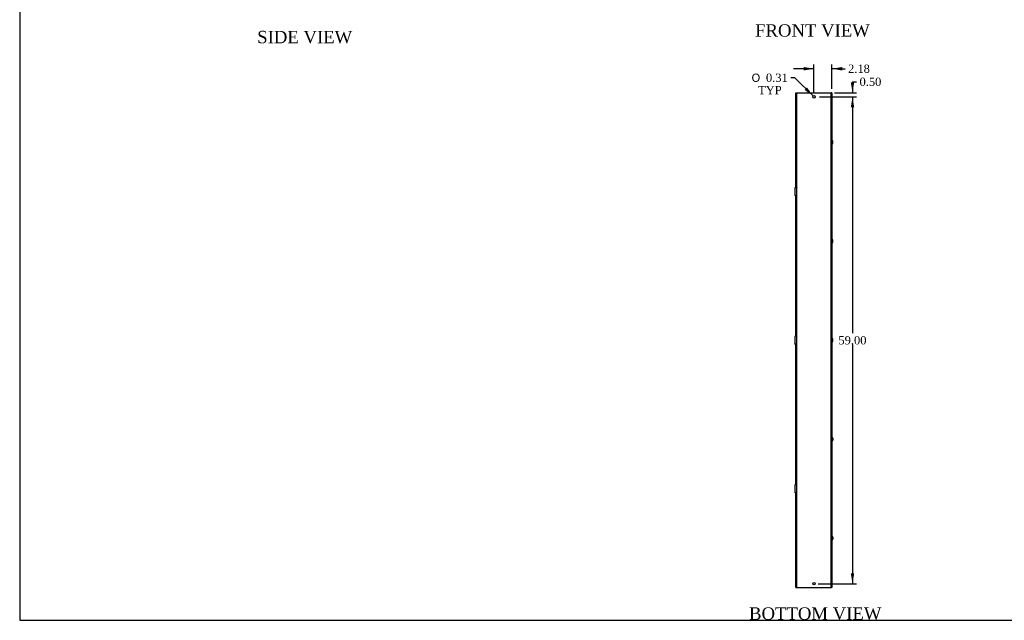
# Model space of a CAD drawing. Header units: inches. Extents: x 1 to 240, y -1 to 159.
# Tile 1 of 4: x 1 to 120, y 0 to 73. Entities that reach past the tile are written whole.
import ezdxf
from ezdxf.enums import TextEntityAlignment as Align

# ---------------------------------------------------------------- set-up
doc = ezdxf.new("R2010")
doc.units = ezdxf.units.IN
doc.header["$MEASUREMENT"] = 0
for name, color, linetype in [('COM55542-18', 7, 'Continuous'), ('COM55543-18', 7, 'Continuous'), ('Default', 7, 'Continuous'), ('SCS19495', 7, 'Continuous')]:
    doc.layers.add(name, color=color, linetype=linetype)
doc.styles.add('SEACAD_Solid_Edge_ANSI1_Symbols', font='txt')
doc.styles.add('SEACAD_Times_New_Roman', font='times.ttf')
doc.dimstyles.new('HAMMOND_(STH_-_240x160)', dxfattribs={"dimtxt": 1, "dimasz": 1.25, "dimexe": 0.5, "dimexo": 0.5, "dimgap": 0.25, "dimtad": 0, "dimtih": 1, "dimtoh": 1, "dimzin": 0, "dimdsep": 46, "dimtxsty": 'SEACAD_Times_New_Roman', "dimblk1": '_SE_FILLED', "dimblk2": '_SE_FILLED', "dimsah": 1, "dimcen": 0.5, "dimadec": 0, "dimazin": 0, "dimtfac": 0.8, "dimtofl": 0, "dimtmove": 1, "dimatfit": 3, "dimfxl": 1, "dimtolj": 1, "dimtzin": 0, "dimarcsym": 0})

# ---------------------------------------------------------------- blocks, each defined once
blk = doc.blocks.new('SE3')
at = {"layer": 'COM55542-18', "color": 7, "linetype": 'Continuous'}
for p, q in [((95.14, 64.34), (95.23, 64.34)), ((95.14, 4.34), (95.14, 64.34)), ((95.23, 64.34), (99.17, 64.34)), ((99.17, 64.34), (99.25, 64.34)), ((99.25, 64.34), (99.25, 4.34)), ((95.07, 58.9), (95.14, 58.9)), ((95.07, 58.9), (95.07, 57.78)), ((99.33, 58.9), (99.25, 58.9)), ((99.33, 58.9), (99.33, 57.78)), ((95.07, 57.78), (95.14, 57.78)), ((99.25, 57.78), (99.33, 57.78)), ((94.89, 52.8), (94.89, 51.89)), ((95.12, 52.83), (95.07, 52.83)), ((95.07, 51.86), (95.12, 51.85)), ((95.07, 46.9), (95.14, 46.9)), ((95.07, 46.9), (95.07, 45.78)), ((99.33, 46.9), (99.25, 46.9)), ((99.33, 45.78), (99.33, 46.9)), ((95.07, 45.78), (95.14, 45.78)), ((99.25, 45.78), (99.33, 45.78)), ((94.89, 34.8), (94.89, 33.89)), ((95.07, 34.9), (95.14, 34.9)), ((95.07, 34.9), (95.07, 33.78)), ((99.33, 34.9), (99.25, 34.9)), ((99.33, 33.78), (99.33, 34.9)), ((95.07, 33.78), (95.14, 33.78)), ((99.25, 33.78), (99.33, 33.78)), ((95.07, 22.9), (95.14, 22.9)), ((95.07, 22.9), (95.07, 21.78)), ((99.33, 22.9), (99.25, 22.9)), ((99.33, 21.78), (99.33, 22.9)), ((95.07, 21.78), (95.14, 21.78)), ((99.25, 21.78), (99.33, 21.78)), ((94.89, 16.8), (94.89, 15.89)), ((95.12, 16.83), (95.07, 16.83)), ((95.07, 15.86), (95.12, 15.85)), ((95.07, 10.9), (95.14, 10.9)), ((95.07, 10.9), (95.07, 9.78)), ((99.33, 10.9), (99.25, 10.9)), ((99.33, 10.9), (99.33, 9.78)), ((95.07, 9.78), (95.14, 9.78)), ((99.25, 9.78), (99.33, 9.78)), ((95.23, 4.34), (95.14, 4.34)), ((99.17, 4.34), (95.23, 4.34)), ((99.25, 4.34), (99.17, 4.34))]:
    blk.add_line(p, q, dxfattribs=at)
for centre in [(97.2, 63.84), (97.2, 4.84)]:
    blk.add_circle(centre, 0.156, dxfattribs=at)
for points, knots in [([(95.07, 52.83), (95.05, 52.83), (95.03, 52.83), (94.99, 52.82), (94.97, 52.82), (94.94, 52.82), (94.92, 52.81), (94.9, 52.81), (94.9, 52.81), (94.89, 52.81), (94.89, 52.8), (94.89, 52.8)], [0, 0, 0, 0, 0.125, 0.125, 0.25, 0.25, 0.375, 0.375, 0.5, 0.5, 0.561782, 0.561782, 0.561782, 0.561782]), ([(95.14, 52.84), (95.14, 52.84), (95.14, 52.84), (95.13, 52.84), (95.13, 52.84), (95.12, 52.83)], [0, 0, 0, 0, 0.5, 0.5, 1, 1, 1, 1]), ([(95.07, 51.86), (95.05, 51.86), (95.03, 51.86), (94.99, 51.87), (94.97, 51.87), (94.94, 51.87), (94.92, 51.87), (94.9, 51.88), (94.9, 51.88), (94.89, 51.88), (94.89, 51.88), (94.89, 51.89)], [0, 0, 0, 0, 0.125, 0.125, 0.25, 0.25, 0.375, 0.375, 0.5, 0.5, 0.561782, 0.561782, 0.561782, 0.561782]), ([(95.12, 51.85), (95.13, 51.85), (95.13, 51.85), (95.14, 51.85), (95.14, 51.85), (95.14, 51.85)], [0, 0, 0, 0, 0.5, 0.5, 1, 1, 1, 1]), ([(95.07, 34.83), (95.05, 34.83), (95.03, 34.83), (94.99, 34.82), (94.97, 34.82), (94.94, 34.82), (94.92, 34.81), (94.9, 34.81), (94.9, 34.81), (94.89, 34.81), (94.89, 34.8), (94.89, 34.8)], [0.009195, 0.009195, 0.009195, 0.009195, 0.125, 0.125, 0.25, 0.25, 0.375, 0.375, 0.5, 0.5, 0.561782, 0.561782, 0.561782, 0.561782]), ([(95.07, 33.86), (95.05, 33.86), (95.03, 33.86), (94.99, 33.87), (94.97, 33.87), (94.94, 33.87), (94.92, 33.87), (94.9, 33.88), (94.9, 33.88), (94.89, 33.88), (94.89, 33.88), (94.89, 33.89)], [0, 0, 0, 0, 0.125, 0.125, 0.25, 0.25, 0.375, 0.375, 0.5, 0.5, 0.561782, 0.561782, 0.561782, 0.561782]), ([(95.07, 16.83), (95.05, 16.83), (95.03, 16.83), (94.99, 16.82), (94.97, 16.82), (94.94, 16.82), (94.92, 16.81), (94.9, 16.81), (94.9, 16.81), (94.89, 16.81), (94.89, 16.8), (94.89, 16.8)], [0, 0, 0, 0, 0.125, 0.125, 0.25, 0.25, 0.375, 0.375, 0.5, 0.5, 0.561782, 0.561782, 0.561782, 0.561782]), ([(95.14, 16.84), (95.14, 16.84), (95.14, 16.84), (95.13, 16.84), (95.13, 16.84), (95.12, 16.83)], [0, 0, 0, 0, 0.5, 0.5, 1, 1, 1, 1]), ([(95.07, 15.86), (95.05, 15.86), (95.03, 15.86), (94.99, 15.87), (94.97, 15.87), (94.94, 15.87), (94.92, 15.87), (94.9, 15.88), (94.9, 15.88), (94.89, 15.88), (94.89, 15.88), (94.89, 15.89)], [0, 0, 0, 0, 0.125, 0.125, 0.25, 0.25, 0.375, 0.375, 0.5, 0.5, 0.561782, 0.561782, 0.561782, 0.561782]), ([(95.12, 15.85), (95.13, 15.85), (95.13, 15.85), (95.14, 15.85), (95.14, 15.85), (95.14, 15.85)], [0, 0, 0, 0, 0.5, 0.5, 1, 1, 1, 1])]:
    blk.add_open_spline(points, degree=3, knots=knots, dxfattribs=at)
at = {"layer": 'COM55543-18', "color": 7, "linetype": 'Continuous'}
for p, q in [((95.01, 64.31), (95.07, 64.31)), ((95.01, 52.83), (95.01, 64.31)), ((95.07, 58.9), (95.07, 64.31)), ((95.1, 64.31), (95.07, 64.31)), ((95.1, 64.31), (95.14, 64.31)), ((99.25, 64.31), (99.29, 64.31)), ((99.32, 64.31), (99.29, 64.31)), ((99.32, 64.31), (99.32, 58.9)), ((99.38, 64.31), (99.32, 64.31)), ((99.38, 64.31), (99.38, 4.38)), ((95.07, 52.83), (95.07, 57.78)), ((99.32, 57.78), (99.32, 46.9)), ((95.01, 34.83), (95.01, 51.86)), ((95.07, 46.9), (95.07, 51.86)), ((95.07, 34.9), (95.07, 45.78)), ((99.32, 45.78), (99.32, 34.9)), ((95.01, 16.83), (95.01, 33.86)), ((95.07, 22.9), (95.07, 33.78)), ((99.32, 33.78), (99.32, 22.9)), ((95.07, 16.83), (95.07, 21.78)), ((99.32, 21.78), (99.32, 10.9)), ((95.01, 4.38), (95.01, 15.86)), ((95.07, 10.9), (95.07, 15.86)), ((95.07, 4.38), (95.07, 9.78)), ((99.32, 9.78), (99.32, 4.38)), ((95.01, 4.38), (95.07, 4.38)), ((95.07, 4.38), (95.1, 4.38)), ((95.14, 4.38), (95.1, 4.38)), ((99.29, 4.38), (99.25, 4.38)), ((99.29, 4.38), (99.32, 4.38)), ((99.38, 4.38), (99.32, 4.38))]:
    blk.add_line(p, q, dxfattribs=at)
at = {"layer": 'SCS19495', "color": 7, "linetype": 'Continuous'}
for p, q in [((99.42, 58.53), (99.41, 58.53)), ((99.49, 58.23), (99.49, 58.46)), ((99.41, 58.16), (99.42, 58.16)), ((99.42, 46.53), (99.41, 46.53)), ((99.41, 46.16), (99.42, 46.16)), ((99.49, 46.23), (99.49, 46.46)), ((99.42, 34.53), (99.41, 34.53)), ((99.41, 34.16), (99.42, 34.16)), ((99.49, 34.23), (99.49, 34.46)), ((99.42, 22.53), (99.41, 22.53)), ((99.41, 22.16), (99.42, 22.16)), ((99.49, 22.46), (99.49, 22.23)), ((99.42, 10.53), (99.41, 10.53)), ((99.41, 10.16), (99.42, 10.16)), ((99.49, 10.46), (99.49, 10.23))]:
    blk.add_line(p, q, dxfattribs=at)
for centre, radius, start, end in [((99.41, 58.5), 0.03, 90, 180), ((99.42, 58.46), 0.07, 0, 90), ((99.41, 58.19), 0.03, 180, 270), ((99.42, 58.23), 0.07, 270, 0), ((99.41, 46.5), 0.03, 90, 180), ((99.42, 46.46), 0.07, 0, 90), ((99.41, 46.19), 0.03, 180, 270), ((99.42, 46.23), 0.07, 270, 0), ((99.41, 34.5), 0.03, 90, 180), ((99.41, 34.19), 0.03, 180, 270), ((99.42, 34.46), 0.07, 0, 90), ((99.42, 34.23), 0.07, 270, 0), ((99.41, 22.5), 0.03, 90, 180), ((99.41, 22.19), 0.03, 180, 270), ((99.42, 22.46), 0.07, 0, 90), ((99.42, 22.23), 0.07, 270, 0), ((99.41, 10.5), 0.03, 90, 180), ((99.41, 10.19), 0.03, 180, 270), ((99.42, 10.46), 0.07, 0, 90), ((99.42, 10.23), 0.07, 270, 0)]:
    blk.add_arc(centre, radius, start, end, dxfattribs=at)
blk = doc.blocks.new('DMBLK620')
at = {"layer": 'Default', "linetype": 'Continuous', "transparency": 16777216}
for points in [[(102.07, 65.59), (101.66, 65.59), (101.87, 64.34)], [(102.07, 62.59), (101.87, 63.84), (101.66, 62.59)]]:
    blk.add_hatch(color=7, dxfattribs=at).paths.add_polyline_path(points)
at = {"layer": 'Default', "color": 7, "linetype": 'Continuous', "transparency": 16777216}
for p, q in [((101.87, 65.67), (102.37, 65.67)), ((101.87, 65.67), (101.87, 64.34)), ((97.85, 63.84), (102.37, 63.84)), ((99.67, 64.34), (102.37, 64.34)), ((101.87, 63.84), (101.87, 61.34))]:
    blk.add_line(p, q, dxfattribs=at)
at = {"layer": 'Default', "color": 7, "linetype": 'Continuous', "transparency": 16777216, "style": 'SEACAD_Times_New_Roman'}
blk.add_text('0.50', height=1, dxfattribs=at).set_placement((102.72, 66.17), align=Align.TOP_LEFT)
blk = doc.blocks.new('_SE_FILLED')
at = {"color": 0}
blk.add_line((0, 0), (-1, 0), dxfattribs=at)
blk.add_solid([(0, 0), (-1, -0.1665), (-1, 0.1665), (0, 0)], dxfattribs=at)
blk = doc.blocks.new('DMBLK621')
at = {"layer": 'Default', "linetype": 'Continuous', "transparency": 16777216}
for points in [[(102.07, 62.59), (101.87, 63.84), (101.66, 62.59)], [(102.07, 6.09), (101.66, 6.09), (101.87, 4.84)]]:
    blk.add_hatch(color=7, dxfattribs=at).paths.add_polyline_path(points)
at = {"layer": 'Default', "color": 7, "linetype": 'Continuous', "transparency": 16777216}
for p, q in [((97.85, 63.84), (102.37, 63.84)), ((101.87, 63.84), (101.87, 35.19)), ((101.87, 33.84), (101.87, 4.84)), ((97.7, 4.84), (102.37, 4.84))]:
    blk.add_line(p, q, dxfattribs=at)
at = {"layer": 'Default', "color": 7, "linetype": 'Continuous', "transparency": 16777216, "style": 'SEACAD_Times_New_Roman'}
blk.add_text('59.00', height=1, dxfattribs=at).set_placement((100.16, 34.84), align=Align.TOP_LEFT)
blk = doc.blocks.new('DMBLK622')
at = {"layer": 'Default', "linetype": 'Continuous', "transparency": 16777216}
for points in [[(95.95, 67.46), (95.95, 67.04), (97.2, 67.25)], [(100.63, 67.46), (99.38, 67.25), (100.63, 67.04)]]:
    blk.add_hatch(color=7, dxfattribs=at).paths.add_polyline_path(points)
at = {"layer": 'Default', "color": 7, "linetype": 'Continuous', "transparency": 16777216}
for p, q in [((97.2, 67.25), (94.7, 67.25)), ((97.2, 64.34), (97.2, 67.75)), ((99.38, 64.81), (99.38, 67.75)), ((100.48, 67.25), (99.38, 67.25)), ((100.48, 67.25), (100.98, 67.25))]:
    blk.add_line(p, q, dxfattribs=at)
at = {"layer": 'Default', "color": 7, "linetype": 'Continuous', "transparency": 16777216, "style": 'SEACAD_Times_New_Roman'}
blk.add_text('2.18', height=1, dxfattribs=at).set_placement((101.33, 67.75), align=Align.TOP_LEFT)
blk = doc.blocks.new('DMBLK624')
at = {"layer": 'Default', "linetype": 'Continuous', "transparency": 16777216}
blk.add_hatch(color=7, dxfattribs=at).paths.add_polyline_path([(96.05, 64.69), (97.09, 63.95), (96.35, 64.99)])
at = {"layer": 'Default', "color": 7, "linetype": 'Continuous', "transparency": 16777216}
for p, q in [((94.88, 66.16), (94.38, 66.16)), ((97.09, 63.95), (94.88, 66.16))]:
    blk.add_line(p, q, dxfattribs=at)
for s, style, p in [('O', 'SEACAD_Solid_Edge_ANSI1_Symbols', (89.64, 66.66)), ('0.31', 'SEACAD_Times_New_Roman', (91.38, 66.66)), ('TYP', 'SEACAD_Times_New_Roman', (90.43, 65.16))]:
    blk.add_text(s, height=1, dxfattribs=dict(at, style=style)).set_placement(p, align=Align.TOP_LEFT)
blk = doc.blocks.new('BORDER')
at = {"layer": 'Default', "color": 7, "linetype": 'Continuous'}
for p, q in [((-41.86, 27.86), (-41.86, 0)), ((-41.86, 0), (0, 0))]:
    blk.add_line(p, q, dxfattribs=at)

msp = doc.modelspace()

# ---------------------------------------------------------------- block references
at = {"layer": 'Default', "color": 7, "xscale": 5.7, "yscale": 5.7, "zscale": 5.7}
msp.add_blockref('BORDER', (239.562, 0.401), dxfattribs=at)
at = {"layer": 'Default'}
msp.add_blockref('SE3', (0, 0), dxfattribs=at)

# ---------------------------------------------------------------- texts
at = {"layer": 'Default', "color": 7, "linetype": 'Continuous', "style": 'SEACAD_Times_New_Roman'}
for s, p in [('SIDE VIEW', (29.739, 71.84)), ('FRONT VIEW', (90.064, 72.639)), ('BOTTOM VIEW', (89.333, 1.972))]:
    msp.add_text(s, height=1.5, dxfattribs=at).set_placement(p, align=Align.TOP_LEFT)

# ---------------------------------------------------------------- dimensions: what is measured, and where the dimension line sits
at = {"layer": 'Default', "color": 7, "linetype": 'Continuous'}
dim = msp.add_linear_dim(base=(97.197, 67.251), p1=(99.379, 64.313), p2=(97.197, 63.844), text='\\A1;<>', dimstyle='HAMMOND_(STH_-_240x160)', dxfattribs=at)
dim.commit()
dim.dimension.update_dxf_attribs({"geometry": 'DMBLK622', "text_midpoint": (100.976, 67.251), "dimtype": 160})
dim = msp.add_diameter_dim_2p(p1=(97.307, 63.734), p2=(97.086, 63.955), text='\\A1;<>\\PTYP', dimstyle='HAMMOND_(STH_-_240x160)', override={"dimtmove": 0}, dxfattribs=at)
dim.commit()
dim.dimension.update_dxf_attribs({"geometry": 'DMBLK624', "text_midpoint": (94.38, 66.156), "dimtype": 163})
dim = msp.add_linear_dim(base=(101.866, 63.844), p1=(99.168, 64.344), p2=(97.353, 63.844), angle=90, text='\\A1;<>', dimstyle='HAMMOND_(STH_-_240x160)', dxfattribs=at)
dim.commit()
dim.dimension.update_dxf_attribs({"geometry": 'DMBLK620', "text_midpoint": (102.366, 65.671), "dimtype": 160})
dim = msp.add_linear_dim(base=(101.866, 63.844), p1=(97.353, 63.844), p2=(97.197, 4.844), angle=269.84826, text='\\A1;<>', dimstyle='HAMMOND_(STH_-_240x160)', override={"dimtmove": 0}, dxfattribs=at)
dim.commit()
dim.dimension.update_dxf_attribs({"geometry": 'DMBLK621', "text_midpoint": (101.866, 34.344), "dimtype": 161})

doc.saveas('drawing.dxf')
